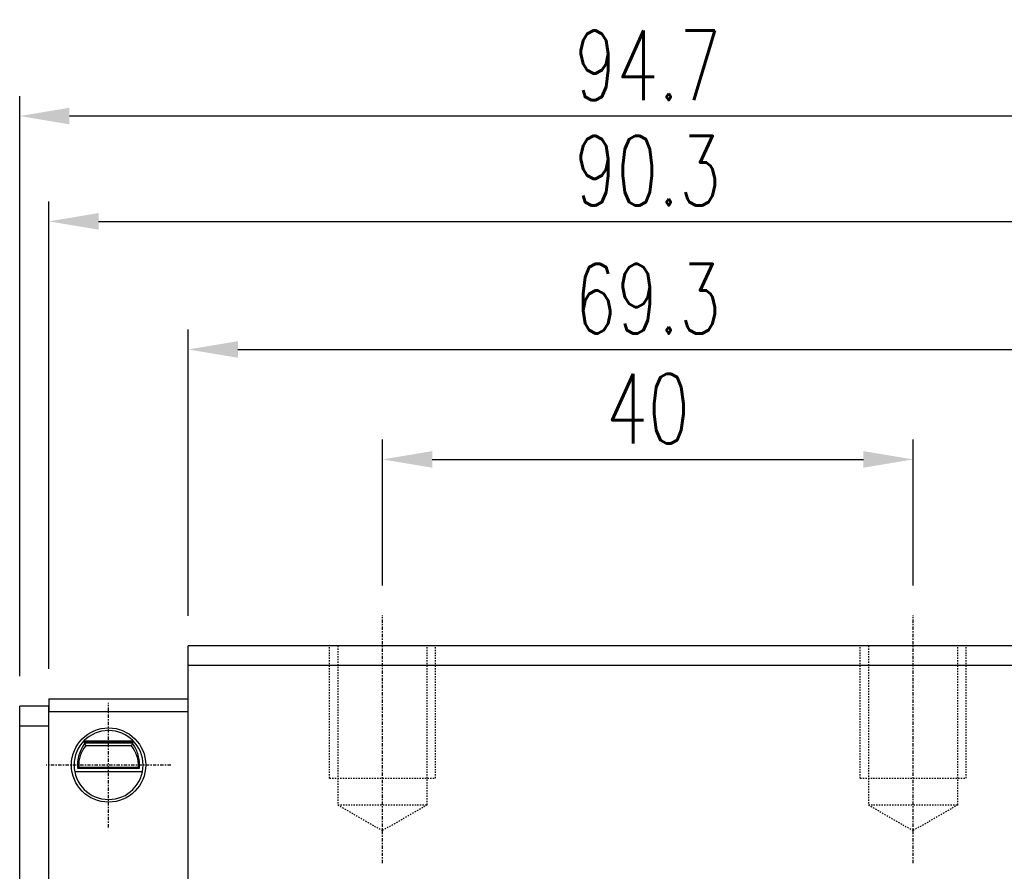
# Model space of a CAD drawing. Extents: x 123 to 490, y 236 to 967.
# Tile 47 of 48: x 359 to 433, y 880 to 945. Entities that reach past the tile are written whole.
import ezdxf

# ---------------------------------------------------------------- set-up
doc = ezdxf.new("R2010")
doc.units = 0
doc.header["$MEASUREMENT"] = 0
doc.header["$PDMODE"] = 1
doc.linetypes.add('CENTER', pattern=[2, 1.25, -0.25, 0.25, -0.25])
doc.linetypes.add('DASHED', pattern=[0.75, 0.5, -0.25])
doc.layers.get('DEFPOINTS').update_dxf_attribs({"linetype": 'CONTINUOUS'})
for name, color, linetype in [('2', 7, 'CONTINUOUS'), ('CL', 1, 'CENTER'), ('DIM', 4, 'CONTINUOUS'), ('HID', 2, 'DASHED')]:
    doc.layers.add(name, color=color, linetype=linetype)
doc.styles.add('DIM-7', font='SIMPLEX.shx', dxfattribs={"width": 0.7, "bigfont": 'chineset.shx'})
doc.dimstyles.new('CNS', dxfattribs={"dimtxt": 3.5, "dimasz": 2.5, "dimexe": 1, "dimexo": 1.5, "dimgap": 0.09, "dimtad": 0, "dimdsep": 46, "dimtxsty": 'DIM-7', "dimcen": 0.09, "dimclrd": 1, "dimclre": 1, "dimclrt": 4, "dimadec": 0, "dimazin": 0, "dimtfac": 1, "dimtix": 1, "dimtmove": 2, "dimatfit": 3, "dimfxl": 1, "dimtvp": 0.971429, "dimtolj": 1, "dimarcsym": 0})

# ---------------------------------------------------------------- blocks, each defined once
blk = doc.blocks.new('*D61')
at = {"layer": 'DEFPOINTS', "color": 0, "transparency": 16777216}
for p in [(426.318, 911.36), (386.318, 899.607), (426.318, 899.607)]:
    blk.add_point(p, dxfattribs=at)
at = {"layer": 'DIM', "color": 7, "lineweight": -2, "transparency": 16777216}
for p, q in [((386.318, 901.857), (386.318, 912.86)), ((426.318, 901.857), (426.318, 912.86)), ((390.068, 911.36), (422.568, 911.36))]:
    blk.add_line(p, q, dxfattribs=at)
at = {"layer": 'DIM', "color": 7, "transparency": 16777216}
for points in [[(390.068, 911.985), (390.068, 910.735), (386.318, 911.36)], [(422.568, 911.985), (422.568, 910.735), (426.318, 911.36)]]:
    blk.add_solid(points, dxfattribs=at)
at = {"layer": 'DIM', "color": 7, "transparency": 16777216, "insert": (406.318, 915.185), "char_height": 5.25, "attachment_point": 5, "style": 'DIM-7'}
blk.add_mtext('\\A1;40', dxfattribs=at)
blk = doc.blocks.new('*D62')
at = {"layer": 'DEFPOINTS', "color": 0, "transparency": 16777216}
for p in [(440.968, 919.651), (371.668, 897.307), (440.968, 897.307)]:
    blk.add_point(p, dxfattribs=at)
at = {"layer": 'DIM', "color": 7, "lineweight": -2, "transparency": 16777216}
for p, q in [((371.668, 899.557), (371.668, 921.151)), ((440.968, 899.557), (440.968, 921.151)), ((375.418, 919.651), (437.218, 919.651))]:
    blk.add_line(p, q, dxfattribs=at)
at = {"layer": 'DIM', "color": 7, "transparency": 16777216}
for points in [[(375.418, 920.276), (375.418, 919.026), (371.668, 919.651)], [(437.218, 920.276), (437.218, 919.026), (440.968, 919.651)]]:
    blk.add_solid(points, dxfattribs=at)
at = {"layer": 'DIM', "color": 7, "transparency": 16777216, "insert": (406.318, 923.476), "char_height": 5.25, "attachment_point": 5, "style": 'DIM-7'}
blk.add_mtext('\\A1;69.3', dxfattribs=at)
blk = doc.blocks.new('*D64')
at = {"layer": 'DEFPOINTS', "color": 0, "transparency": 16777216}
for p in [(358.968, 937.259), (358.968, 892.757), (453.668, 892.757)]:
    blk.add_point(p, dxfattribs=at)
at = {"layer": 'DIM', "color": 7, "lineweight": -2, "transparency": 16777216}
for p, q in [((358.968, 895.007), (358.968, 938.759)), ((453.668, 895.007), (453.668, 938.759)), ((449.918, 937.259), (362.718, 937.259))]:
    blk.add_line(p, q, dxfattribs=at)
at = {"layer": 'DIM', "color": 7, "transparency": 16777216}
for points in [[(362.718, 937.884), (362.718, 936.634), (358.968, 937.259)], [(449.918, 937.884), (449.918, 936.634), (453.668, 937.259)]]:
    blk.add_solid(points, dxfattribs=at)
at = {"layer": 'DIM', "color": 7, "transparency": 16777216, "insert": (406.318, 941.084), "char_height": 5.25, "attachment_point": 5, "style": 'DIM-7'}
blk.add_mtext('\\A1;94.7', dxfattribs=at)
blk = doc.blocks.new('*D75')
at = {"layer": 'DEFPOINTS', "color": 0, "transparency": 16777216}
for p in [(451.468, 929.315), (361.168, 893.307), (451.468, 893.307)]:
    blk.add_point(p, dxfattribs=at)
at = {"layer": 'DIM', "color": 7, "lineweight": -2, "transparency": 16777216}
for p, q in [((361.168, 895.557), (361.168, 930.815)), ((451.468, 895.557), (451.468, 930.815)), ((364.918, 929.315), (447.718, 929.315))]:
    blk.add_line(p, q, dxfattribs=at)
at = {"layer": 'DIM', "color": 7, "transparency": 16777216}
for points in [[(364.918, 929.94), (364.918, 928.69), (361.168, 929.315)], [(447.718, 929.94), (447.718, 928.69), (451.468, 929.315)]]:
    blk.add_solid(points, dxfattribs=at)
at = {"layer": 'DIM', "color": 7, "transparency": 16777216, "insert": (406.318, 933.14), "char_height": 5.25, "attachment_point": 5, "style": 'DIM-7'}
blk.add_mtext('\\A1;90.3', dxfattribs=at)

msp = doc.modelspace()

# ---------------------------------------------------------------- linework, layer by layer
at = {"layer": '2', "color": 0, "linetype": 'Continuous'}
for p, q in [((371.668, 859.307), (371.668, 897.307)), ((440.968, 897.307), (371.668, 897.307)), ((440.968, 895.807), (371.668, 895.807)), ((361.168, 893.307), (371.668, 893.307)), ((361.168, 893.307), (361.168, 892.307)), ((361.168, 892.757), (358.968, 892.757)), ((358.968, 891.433), (358.968, 892.757)), ((361.168, 891.433), (361.168, 892.757)), ((371.668, 892.307), (361.168, 892.307)), ((358.968, 875.557), (358.968, 891.433)), ((361.168, 859.307), (361.168, 891.433)), ((358.968, 891.267), (361.168, 891.267)), ((363.755, 890.068), (367.582, 890.068)), ((367.544, 890.107), (363.792, 890.107)), ((367.475, 889.947), (363.861, 889.947)), ((367.388, 889.757), (363.948, 889.757)), ((363.117, 887.807), (368.219, 887.807)), ((363.337, 888.064), (367.999, 888.064)), ((363.423, 888.157), (367.913, 888.157))]:
    msp.add_line(p, q, dxfattribs=at)
at = {"layer": '2', "color": 0, "linetype": 'Continuous', "extrusion": (0, 0, -1)}
for start, end in [(270, 90), (90, 270)]:
    msp.add_arc((-365.668, 888.307), 2.8, start, end, dxfattribs=at)
at = {"layer": '2', "color": 0, "linetype": 'Continuous'}
for radius, start, end in [(2.6, 90, 270), (2.6, 270, 90), (2.25, 139.87597, 183.82255), (2.25, 356.17745, 40.12403)]:
    msp.add_arc((365.668, 888.307), radius, start, end, dxfattribs=at)
for points, knots in [([(363.861, 889.947), (363.817, 889.874), (363.748, 889.768), (363.608, 889.513), (363.535, 889.36), (363.423, 889.037), (363.38, 888.868), (363.328, 888.515), (363.32, 888.326), (363.333, 888.117), (363.335, 888.091), (363.337, 888.064)], [0, 0, 0, 0, 0.257803, 0.257803, 0.514098, 0.514098, 0.739867, 0.739867, 0.967139, 0.967139, 1, 1, 1, 1]), ([(367.999, 888.064), (368.014, 888.231), (368.013, 888.406), (367.98, 888.74), (367.947, 888.903), (367.859, 889.207), (367.802, 889.35), (367.674, 889.62), (367.6, 889.745), (367.515, 889.882), (367.493, 889.917), (367.475, 889.947)], [0, 0, 0, 0, 0.210594, 0.210594, 0.420541, 0.420541, 0.639677, 0.639677, 0.895818, 0.895818, 1, 1, 1, 1])]:
    msp.add_open_spline(points, degree=3, knots=knots, dxfattribs=at)
for points in [[(363.861, 889.947), (363.889, 889.884), (363.918, 889.821), (363.948, 889.757)], [(367.475, 889.947), (367.447, 889.884), (367.418, 889.821), (367.388, 889.757)], [(363.337, 888.064), (363.365, 888.095), (363.394, 888.126), (363.423, 888.157)], [(367.999, 888.064), (367.971, 888.095), (367.942, 888.126), (367.913, 888.157)]]:
    msp.add_open_spline(points, degree=3, dxfattribs=at)
at = {"layer": 'CL', "color": 0, "ltscale": 0.2}
for p, q in [((386.318, 880.895), (386.318, 899.607)), ((426.318, 880.895), (426.318, 899.607)), ((365.668, 883.607), (365.668, 893.007)), ((370.368, 888.307), (360.968, 888.307))]:
    msp.add_line(p, q, dxfattribs=at)
at = {"layer": 'HID', "color": 0, "ltscale": 0.1}
for p, q in [((382.318, 887.307), (382.318, 897.307)), ((382.943, 897.307), (382.943, 885.307)), ((389.693, 885.307), (389.693, 897.307)), ((390.318, 887.307), (390.318, 897.307)), ((422.318, 887.307), (422.318, 897.307)), ((422.943, 897.307), (422.943, 885.307)), ((429.693, 885.307), (429.693, 897.307)), ((430.318, 887.307), (430.318, 897.307)), ((382.318, 887.307), (390.318, 887.307)), ((422.318, 887.307), (430.318, 887.307)), ((382.943, 885.307), (389.693, 885.307)), ((382.943, 885.307), (386.318, 883.359)), ((389.693, 885.307), (386.318, 883.359)), ((422.943, 885.307), (426.318, 883.359)), ((422.943, 885.307), (429.693, 885.307)), ((429.693, 885.307), (426.318, 883.359))]:
    msp.add_line(p, q, dxfattribs=at)

# ---------------------------------------------------------------- dimensions: what is measured, and where the dimension line sits
at = {"layer": 'DIM', "color": 0}
for base, p1, p2, picture, middle in [((358.968, 937.259), (453.668, 892.757), (358.968, 892.757), '*D64', (406.318, 941.084)), ((451.468, 929.315), (361.168, 893.307), (451.468, 893.307), '*D75', (406.318, 933.14)), ((440.968, 919.651), (371.668, 897.307), (440.968, 897.307), '*D62', (406.318, 923.476)), ((426.318, 911.36), (386.318, 899.607), (426.318, 899.607), '*D61', (406.318, 915.185))]:
    dim = msp.add_linear_dim(base=base, p1=p1, p2=p2, dimstyle='CNS', override={"dimscale": 1.5, "dimgap": 0.8, "dimtad": 1, "dimclrd": 7, "dimclre": 7, "dimclrt": 7, "dimadec": 2, "dimazin": 2, "dimtm": 1e-09, "dimtfac": 0.6, "dimtmove": 1}, dxfattribs=at)
    dim.commit()
    dim.dimension.update_dxf_attribs({"geometry": picture, "text_midpoint": middle})

doc.saveas('drawing.dxf')
